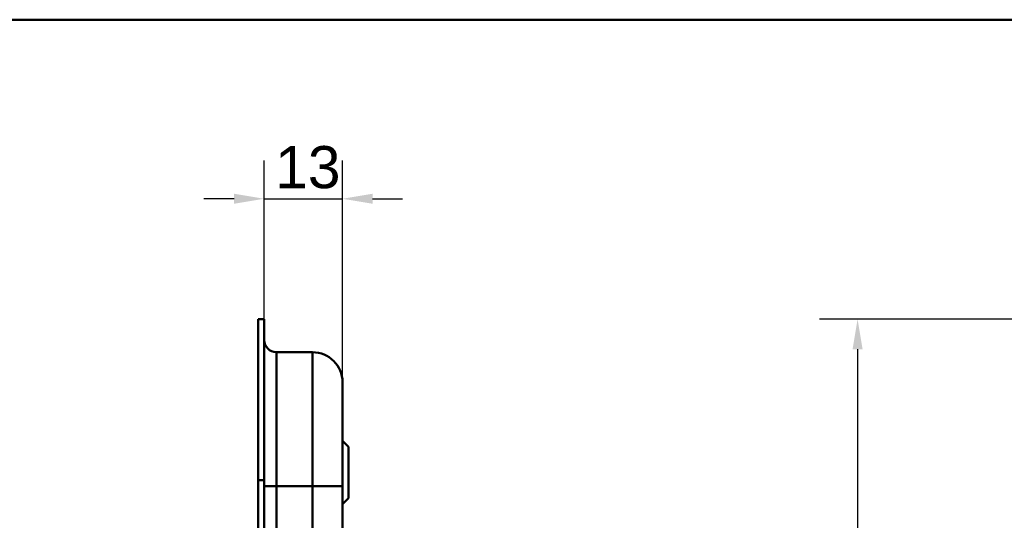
# Model space of a CAD drawing. Header units: millimetres. Extents: x 20 to 833, y 20 to 574.
# Tile 17 of 20: x 377 to 541, y 491 to 574. Entities that reach past the tile are written whole.
import ezdxf

# ---------------------------------------------------------------- set-up
doc = ezdxf.new("R2010")
doc.units = ezdxf.units.MM
doc.header["$LTSCALE"] = 2
for name, color, linetype, lineweight in [('Bemaßungen(DIN)', 7, 'Continuous', 25), ('Sichtbare Kanten(DIN)', 7, 'Continuous', 50), ('Sichtbare tangentiale Kanten(DIN)', 7, 'Continuous', 50), ('Skizziergeometrie(DIN)', 7, 'Continuous', 50)]:
    doc.layers.add(name, color=color, linetype=linetype, lineweight=lineweight)
doc.styles.add('STANDARD-DIN~0', font='arial.ttf')
doc.dimstyles.new('CAD-LAN', dxfattribs={"dimscale": 2, "dimtxt": 3.5, "dimasz": 2.5, "dimexe": 3.175, "dimexo": 0, "dimgap": 0.8, "dimtad": 1, "dimrnd": 1e-08, "dimtxsty": 'STANDARD-DIN~0', "dimcen": 0.09, "dimdle": 10, "dimclrd": 250, "dimclre": 250, "dimclrt": 250, "dimadec": 0, "dimazin": 2, "dimtfac": 1, "dimtmove": 0, "dimatfit": 3, "dimfxl": 1, "dimtolj": 1, "dimtzin": 0, "dimlwd": 25, "dimlwe": 25, "dimarcsym": 0})

# ---------------------------------------------------------------- blocks, each defined once
blk = doc.blocks.new('Ränder Standardrahmen')
at = {"layer": 'Skizziergeometrie(DIN)', "flags": 128}
blk.add_lwpolyline([(10, 10), (10, 287), (410, 287), (410, 10), (10, 10)], dxfattribs=at)
blk = doc.blocks.new('*D19')
at = {"layer": 'Bemaßungen(DIN)', "color": 250, "linetype": 'Continuous', "lineweight": 25, "true_color": 0x3f3f3f, "transparency": 16777216}
for p, q in [((417.98, 524.24), (417.98, 550.59)), ((431.01, 513.74), (431.01, 550.59)), ((412.98, 544.24), (407.98, 544.24)), ((417.98, 544.24), (431.01, 544.24)), ((436.01, 544.24), (441.01, 544.24))]:
    blk.add_line(p, q, dxfattribs=at)
at = {"layer": 'Bemaßungen(DIN)', "color": 250, "linetype": 'Continuous', "true_color": 0x3f3f3f, "transparency": 16777216}
for points in [[(412.98, 545.08), (412.98, 543.41), (417.98, 544.24)], [(436.01, 545.08), (436.01, 543.41), (431.01, 544.24)]]:
    blk.add_solid(points, dxfattribs=at)
at = {"layer": 'Defpoints', "color": 0, "linetype": 'Continuous', "transparency": 16777216}
for p in [(431.01, 544.24), (417.98, 524.24), (431.01, 513.74)]:
    blk.add_point(p, dxfattribs=at)
at = {"layer": 'Bemaßungen(DIN)', "color": 250, "linetype": 'Continuous', "lineweight": 25, "true_color": 0x3f3f3f, "transparency": 16777216, "insert": (419.81, 553), "char_height": 7, "attachment_point": 1, "style": 'STANDARD-DIN~0'}
blk.add_mtext('\\A1;13', dxfattribs=at)
blk = doc.blocks.new('*D21')
at = {"layer": 'Bemaßungen(DIN)', "color": 250, "linetype": 'Continuous', "lineweight": 25, "true_color": 0x3f3f3f, "transparency": 16777216}
for p, q in [((572.67, 524.24), (510.32, 524.24)), ((516.67, 519.24), (516.67, 284.24)), ((572.67, 279.24), (510.32, 279.24))]:
    blk.add_line(p, q, dxfattribs=at)
at = {"layer": 'Bemaßungen(DIN)', "color": 250, "linetype": 'Continuous', "true_color": 0x3f3f3f, "transparency": 16777216}
for points in [[(515.84, 519.24), (517.51, 519.24), (516.67, 524.24)], [(515.84, 284.24), (517.51, 284.24), (516.67, 279.24)]]:
    blk.add_solid(points, dxfattribs=at)
at = {"layer": 'Defpoints', "color": 0, "linetype": 'Continuous', "transparency": 16777216}
for p in [(572.67, 524.24), (516.67, 279.24), (572.67, 279.24)]:
    blk.add_point(p, dxfattribs=at)
at = {"layer": 'Bemaßungen(DIN)', "color": 250, "linetype": 'Continuous', "lineweight": 25, "true_color": 0x3f3f3f, "transparency": 16777216, "insert": (507.93, 393.93), "char_height": 7, "attachment_point": 1, "rotation": 90, "style": 'STANDARD-DIN~0'}
blk.add_mtext('\\A1;245', dxfattribs=at)

msp = doc.modelspace()

# ---------------------------------------------------------------- linework, layer by layer
at = {"layer": 'Sichtbare Kanten(DIN)'}
for p, q in [((417.013, 497.46), (417.013, 524.244)), ((417.013, 524.244), (417.983, 524.244)), ((417.983, 524.244), (417.983, 497.46)), ((418.013, 523.244), (417.983, 523.244)), ((418.013, 523.244), (418.013, 497.46)), ((420.013, 518.744), (426.013, 518.744)), ((432.013, 502.994), (431.013, 503.994)), ((432.013, 502.994), (432.013, 494.494)), ((417.013, 306.029), (417.013, 497.46)), ((417.983, 497.46), (417.983, 306.029)), ((418.013, 497.46), (418.013, 306.028)), ((431.013, 307.028), (431.013, 496.46)), ((432.013, 494.494), (431.013, 493.494))]:
    msp.add_line(p, q, dxfattribs=at)
for points in [[(418.013, 520.744), (418.013, 519.64), (418.908, 518.744), (420.013, 518.744)], [(426.013, 518.744), (428.774, 518.744), (431.013, 516.506), (431.013, 513.744)]]:
    msp.add_open_spline(points, degree=3, dxfattribs=at)
msp.add_open_spline([(431.013, 496.46), (431.013, 496.701), (431.013, 496.942), (431.013, 497.182), (431.013, 497.33), (431.013, 497.478), (431.013, 497.625), (431.013, 497.699), (431.013, 497.773), (431.013, 497.847), (431.013, 497.921), (431.013, 497.995), (431.013, 498.068), (431.013, 498.142), (431.013, 498.216), (431.013, 498.29), (431.013, 498.602), (431.013, 498.916), (431.013, 499.235), (431.013, 499.548), (431.013, 499.849), (431.013, 500.161), (431.013, 500.168), (431.013, 500.176), (431.013, 500.183), (431.013, 500.809), (431.013, 501.412), (431.013, 502.009), (431.013, 502.018), (431.013, 502.026), (431.013, 502.035), (431.013, 502.63), (431.013, 503.222), (431.013, 503.801), (431.013, 503.805), (431.013, 503.809), (431.013, 503.814), (431.013, 504.394), (431.013, 504.967), (431.013, 505.519), (431.013, 506.072), (431.013, 506.611), (431.013, 507.124), (431.013, 507.639), (431.013, 508.134), (431.013, 508.597), (431.013, 509.063), (431.013, 509.503), (431.013, 509.909), (431.013, 510.316), (431.013, 510.692), (431.013, 511.033), (431.013, 511.374), (431.013, 511.683), (431.013, 511.954), (431.013, 512.226), (431.013, 512.465), (431.013, 512.666), (431.013, 512.668), (431.013, 512.669), (431.013, 512.67), (431.013, 512.87), (431.013, 513.038), (431.013, 513.174), (431.013, 513.175), (431.013, 513.176), (431.013, 513.177), (431.013, 513.311), (431.013, 513.415), (431.013, 513.495), (431.013, 513.496), (431.013, 513.497), (431.013, 513.498), (431.013, 513.577), (431.013, 513.631), (431.013, 513.668), (431.013, 513.669), (431.013, 513.669), (431.013, 513.67), (431.013, 513.688), (431.013, 513.702), (431.013, 513.712), (431.013, 513.723), (431.013, 513.73), (431.013, 513.735), (431.013, 513.743), (431.013, 513.744), (431.013, 513.744)], degree=3, knots=[0, 0, 0, 0, 0.0722627, 0.0722627, 0.0722627, 0.1165652, 0.1165652, 0.1165652, 0.1387165, 0.1387165, 0.1387165, 0.1608678, 0.1608678, 0.1608678, 0.1830113, 0.1830113, 0.1830113, 0.2766978, 0.2766978, 0.2766978, 0.3682092, 0.3682092, 0.3682092, 0.3703765, 0.3703765, 0.3703765, 0.5540731, 0.5540731, 0.5540731, 0.5567136, 0.5567136, 0.5567136, 0.7394778, 0.7394778, 0.7394778, 0.740823, 0.740823, 0.740823, 0.9239034, 0.9239034, 0.9239034, 1.1070524, 1.1070524, 1.1070524, 1.2909149, 1.2909149, 1.2909149, 1.4756704, 1.4756704, 1.4756704, 1.6608948, 1.6608948, 1.6608948, 1.8466108, 1.8466108, 1.8466108, 2.032785, 2.032785, 2.032785, 2.0338644, 2.0338644, 2.0338644, 2.2185007, 2.2185007, 2.2185007, 2.220125, 2.220125, 2.220125, 2.4027992, 2.4027992, 2.4027992, 2.4055271, 2.4055271, 2.4055271, 2.5869644, 2.5869644, 2.5869644, 2.5890782, 2.5890782, 2.5890782, 2.6793139, 2.6793139, 2.6793139, 2.7720228, 2.7720228, 2.7720228, 2.9310826, 2.9310826, 2.9310826, 2.9310826], dxfattribs=at)
at = {"layer": 'Sichtbare tangentiale Kanten(DIN)'}
for p, q in [((420.013, 518.744), (420.013, 496.46)), ((426.013, 496.46), (426.013, 518.744)), ((417.013, 497.46), (417.983, 497.46)), ((417.983, 497.46), (418.013, 497.46)), ((420.013, 496.46), (420.013, 307.029)), ((426.013, 496.46), (420.013, 496.46)), ((426.013, 307.029), (426.013, 496.46))]:
    msp.add_line(p, q, dxfattribs=at)
for points in [[(418.013, 496.46), (418.013, 496.46), (418.908, 496.46), (420.013, 496.46)], [(426.013, 496.46), (428.774, 496.46), (431.013, 496.46), (431.013, 496.46)]]:
    msp.add_open_spline(points, degree=3, dxfattribs=at)

# ---------------------------------------------------------------- block references
at = {"xscale": 2, "yscale": 2, "zscale": 2}
msp.add_blockref('Ränder Standardrahmen', (0, 0), dxfattribs=at)

# ---------------------------------------------------------------- dimensions: what is measured, and where the dimension line sits
at = {"layer": 'Bemaßungen(DIN)', "color": 250, "linetype": 'Continuous', "lineweight": 25, "true_color": 0x3f3f3f}
for base, p1, p2, angle, override, picture, middle in [((431.013, 544.244), (417.983, 524.244), (431.013, 513.744), 180, {"dimgap": 0.8, "dimdec": 0, "dimtol": 0, "dimlim": 0, "dimtp": 0, "dimtm": 0, "dimtdec": 2, "dimtofl": 1, "dimatfit": 1}, '*D19', (424.498, 544.244)), ((516.673, 279.244), (572.673, 524.244), (572.673, 279.244), 90, {"dimgap": 0.8, "dimdec": 2, "dimtol": 0, "dimlim": 0, "dimtp": 0, "dimtm": 0, "dimtdec": 2, "dimtofl": 0, "dimatfit": 1}, '*D21', (516.673, 401.744))]:
    dim = msp.add_linear_dim(base=base, p1=p1, p2=p2, angle=angle, dimstyle='CAD-LAN', override=override, dxfattribs=at)
    dim.commit()
    dim.dimension.update_dxf_attribs({"geometry": picture, "text_midpoint": middle, "dimtype": 160})

doc.saveas('drawing.dxf')
